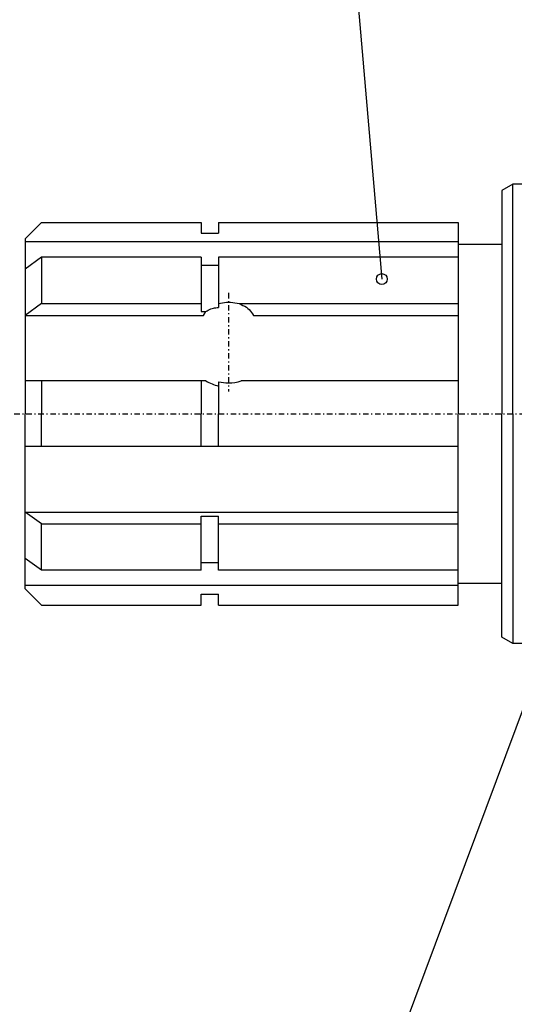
# Model space of a CAD drawing. Extents: x -297 to 297, y -210 to 210.
# Tile 6 of 12: x -140 to -95, y 38 to 128. Entities that reach past the tile are written whole.
import ezdxf

# ---------------------------------------------------------------- set-up
doc = ezdxf.new("R2010")
doc.units = 0
doc.linetypes.add('DASHDOT', pattern=[1, 0.5, -0.25, 0, -0.25])
for name, color, linetype in [('ARBR_1', 7, 'CONTINUOUS'), ('AXES', 7, 'CONTINUOUS'), ('COUPES', 7, 'CONTINUOUS')]:
    doc.layers.add(name, color=color, linetype=linetype)

msp = doc.modelspace()

# ---------------------------------------------------------------- linework, layer by layer
at = {"layer": 'ARBR_1', "color": 2, "linetype": 'CONTINUOUS'}
for p, q in [((-95.05, 113), (-96.05, 112.42)), ((-86.25, 113), (-95.05, 113)), ((-95.05, 92), (-95.05, 113)), ((-96.05, 112.42), (-96.05, 92)), ((-139.65, 108), (-138.15, 109.5)), ((-138.15, 109.5), (-123.55, 109.5)), ((-123.55, 109.5), (-123.55, 108.5)), ((-121.95, 109.5), (-121.95, 108.5)), ((-121.95, 109.5), (-100.05, 109.5)), ((-100.05, 109.5), (-100.05, 92)), ((-123.55, 108.5), (-121.95, 108.5)), ((-139.65, 108), (-139.65, 92)), ((-100.05, 107.72), (-139.65, 107.72)), ((-100.05, 107.5), (-96.05, 107.5)), ((-138.15, 106.31), (-139.65, 105.23)), ((-138.15, 106.31), (-138.15, 102.07)), ((-123.55, 106.31), (-138.15, 106.31)), ((-123.55, 106.31), (-123.55, 105.59)), ((-121.95, 106.31), (-121.95, 105.59)), ((-100.05, 106.31), (-121.95, 106.31)), ((-123.55, 105.59), (-123.55, 102.07)), ((-123.55, 105.59), (-121.95, 105.59)), ((-121.95, 105.59), (-121.95, 102.07)), ((-138.15, 102.07), (-139.65, 100.99)), ((-138.15, 102.07), (-123.55, 102.07)), ((-123.55, 102.07), (-123.55, 101.35)), ((-121.95, 102.07), (-121.77, 102.11)), ((-121.95, 102.07), (-121.95, 101.71)), ((-121.77, 102.11), (-121.6, 102.15)), ((-121.6, 102.15), (-121.42, 102.18)), ((-121.42, 102.18), (-121.24, 102.2)), ((-121.24, 102.2), (-121.05, 102.21)), ((-121.05, 102.21), (-120.86, 102.2)), ((-120.86, 102.2), (-120.66, 102.18)), ((-120.66, 102.18), (-120.46, 102.15)), ((-120.46, 102.15), (-120.26, 102.11)), ((-120.26, 102.11), (-120.06, 102.07)), ((-120.06, 102.07), (-100.05, 102.07)), ((-120.06, 102.07), (-119.89, 101.99)), ((-119.89, 101.99), (-119.72, 101.91)), ((-119.72, 101.91), (-119.56, 101.83)), ((-119.56, 101.83), (-119.41, 101.73)), ((-139.65, 100.99), (-123.34, 100.99)), ((-123.55, 101.35), (-123.11, 101.35)), ((-123.34, 100.99), (-123.11, 101.35)), ((-123.11, 101.35), (-123, 101.42)), ((-123, 101.42), (-122.89, 101.48)), ((-122.89, 101.48), (-122.77, 101.54)), ((-122.77, 101.54), (-122.66, 101.59)), ((-122.66, 101.59), (-122.54, 101.63)), ((-122.54, 101.63), (-122.43, 101.66)), ((-122.43, 101.66), (-122.31, 101.68)), ((-122.31, 101.68), (-122.19, 101.69)), ((-122.19, 101.69), (-122.07, 101.7)), ((-122.07, 101.7), (-121.95, 101.71)), ((-119.41, 101.73), (-119.28, 101.63)), ((-119.28, 101.63), (-119.15, 101.52)), ((-119.15, 101.52), (-119.04, 101.39)), ((-119.04, 101.39), (-118.94, 101.26)), ((-118.94, 101.26), (-118.85, 101.13)), ((-118.85, 101.13), (-118.76, 100.99)), ((-118.76, 100.99), (-100.05, 100.99)), ((-123.55, 95), (-139.65, 95)), ((-138.15, 95), (-138.15, 92)), ((-123.11, 95), (-123.55, 95)), ((-123.55, 95), (-123.55, 92)), ((-121.95, 94.927), (-121.95, 94.43)), ((-118.99, 95), (-119.88, 95)), ((-118.67, 95), (-118.99, 95)), ((-100.05, 95), (-118.67, 95)), ((-121.95, 94.43), (-121.95, 92)), ((-139.65, 76), (-139.65, 92)), ((-138.15, 89), (-138.15, 92)), ((-123.55, 89), (-123.55, 92)), ((-121.95, 89), (-121.95, 92)), ((-100.05, 74.5), (-100.05, 92)), ((-96.05, 71.577), (-96.05, 92)), ((-95.05, 92), (-95.05, 71)), ((-123.55, 89), (-139.65, 89)), ((-121.95, 89), (-123.55, 89)), ((-100.05, 89), (-121.95, 89)), ((-138.15, 81.93), (-139.65, 83.008)), ((-139.65, 83.008), (-100.05, 83.008)), ((-138.15, 77.688), (-138.15, 81.93)), ((-138.15, 81.93), (-123.55, 81.93)), ((-123.55, 81.93), (-123.55, 82.649)), ((-123.55, 82.649), (-121.95, 82.649)), ((-123.55, 78.406), (-123.55, 81.93)), ((-121.95, 81.93), (-121.95, 82.649)), ((-121.95, 78.406), (-121.95, 81.93)), ((-121.95, 81.93), (-100.05, 81.93)), ((-138.15, 77.688), (-139.65, 78.766)), ((-123.55, 77.688), (-123.55, 78.406)), ((-123.55, 78.406), (-121.95, 78.406)), ((-121.95, 77.688), (-121.95, 78.406)), ((-123.55, 77.688), (-138.15, 77.688)), ((-100.05, 77.688), (-121.95, 77.688)), ((-100.05, 76.284), (-139.65, 76.284)), ((-139.65, 76), (-138.15, 74.5)), ((-100.05, 76.5), (-96.05, 76.5)), ((-123.55, 74.5), (-123.55, 75.5)), ((-123.55, 75.5), (-121.95, 75.5)), ((-121.95, 74.5), (-121.95, 75.5)), ((-138.15, 74.5), (-123.55, 74.5)), ((-121.95, 74.5), (-100.05, 74.5)), ((-95.05, 71), (-96.05, 71.577)), ((-86.25, 71), (-95.05, 71))]:
    msp.add_line(p, q, dxfattribs=at)
at = {"layer": 'ARBR_1', "color": 2, "linetype": 'DASHDOT'}
msp.add_line((-121.05, 103.04), (-121.05, 94.018), dxfattribs=at)
at = {"layer": 'ARBR_1', "color": 2, "linetype": 'CONTINUOUS'}
for centre, radius, start, end in [((-121.05, 98.43), 4.0011, -120.988315, -103.00428), ((-121.05, 98.824), 3.9996, -103.00428, -90), ((-121.05, 98.824), 4, -90, -72.987862)]:
    msp.add_arc(centre, radius, start, end, dxfattribs=at)
at = {"layer": 'AXES', "color": 2, "linetype": 'DASHDOT'}
msp.add_line((-140.64, 92), (77.207, 92), dxfattribs=at)
at = {"layer": 'COUPES', "color": 7, "linetype": 'CONTINUOUS'}
for p, q in [((-111.48, 156.02), (-107.02, 104.31)), ((-111.62, 18.084), (-92.303, 69.82))]:
    msp.add_line(p, q, dxfattribs=at)
msp.add_circle((-107.02, 104.31), 0.5, dxfattribs=at)

doc.saveas('drawing.dxf')
